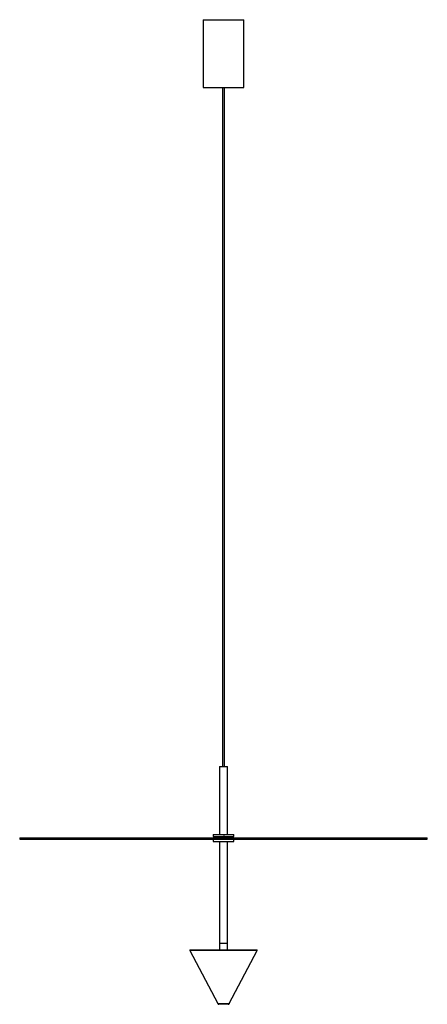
# Model space of a CAD drawing. Header units: millimetres. Extents: x -465 to 135, y -299 to 1151.
import ezdxf

# ---------------------------------------------------------------- set-up
doc = ezdxf.new("R2010")
doc.units = ezdxf.units.MM

msp = doc.modelspace()

# ---------------------------------------------------------------- linework, layer by layer
at = {"color": 7, "linetype": 'Continuous', "lineweight": 25}
for p, q in [((-194.5, 1151), (-194.5, 1051)), ((-194.5, 1151), (-134.5, 1151)), ((-134.5, 1051), (-134.5, 1151)), ((-194.5, 1051), (-134.5, 1051)), ((-166, 1051), (-166, 51)), ((-163, 51), (-163, 1051)), ((-170.5, 51), (-170.5, -49)), ((-170.5, 51), (-158.5, 51)), ((-158.5, -49), (-158.5, 51)), ((-464.5, -53.8), (-464.5, -55.8)), ((-464.5, -53.8), (135.5, -53.8)), ((-464.5, -55.8), (135.5, -55.8)), ((-179.5, -49), (-179.5, -52)), ((-179.5, -49), (-149.5, -49)), ((-179.5, -52), (-149.5, -52)), ((-179.5, -56), (-179.5, -59)), ((-179.5, -56), (-149.5, -56)), ((-170.5, -53.3), (-170.5, -53.5)), ((-170.5, -55.8), (-170.5, -56)), ((-169.7, -52.5), (-169.7, -52.8)), ((-159.3, -53.6), (-159.3, -53.2)), ((-159, -53.8), (-159.3, -53.6)), ((-158.5, -52.7), (-158.5, -52.5)), ((-158.5, -56), (-158.5, -55.8)), ((-149.5, -52), (-149.5, -49)), ((-149.5, -59), (-149.5, -56)), ((135.5, -55.8), (135.5, -53.8)), ((-179.5, -59), (-149.5, -59)), ((-170.5, -59), (-170.5, -209)), ((-158.5, -209), (-158.5, -59)), ((-170.5, -209), (-170.5, -219)), ((-170.5, -209), (-158.5, -209)), ((-170.5, -209), (-158.5, -209)), ((-158.5, -219), (-158.5, -209)), ((-214.1, -219.7), (-173.1, -297.9)), ((-213.7, -219), (-115.4, -219)), ((-156, -297.9), (-114.9, -219.7)), ((-157.7, -299), (-171.3, -299))]:
    msp.add_line(p, q, dxfattribs=at)
at = {"color": 8, "linetype": 'Continuous', "lineweight": 25}
for p, q in [((-114.9, -219.7), (-214.1, -219.7)), ((-173.1, -297.9), (-156, -297.9))]:
    msp.add_line(p, q, dxfattribs=at)
at = {"color": 7, "linetype": 'Continuous', "lineweight": 25}
for centre, radius, start, end in [((-213.7, -219.5), 0.5, 90, 207.6995), ((-115.4, -219.5), 0.5, 332.3005, 90), ((-171.3, -297), 2, 207.6995, 270), ((-157.7, -297), 2, 270, 332.3005)]:
    msp.add_arc(centre, radius, start, end, dxfattribs=at)
for points, knots in [([(-158.6, -52.7), (-158.6, -52.8), (-158.5, -52.8), (-159.1, -52.8), (-160.2, -52.9), (-161.8, -53), (-163.7, -53.1), (-165.7, -53.2), (-167.6, -53.2), (-169.1, -53.3), (-170.2, -53.4), (-170.7, -53.5), (-170.5, -53.5), (-170.5, -53.5)], [0, 0, 0, 0, 0.019623, 0.124643, 0.228547, 0.332444, 0.437467, 0.54043, 0.645677, 0.748957, 0.853524, 0.978418, 1, 1, 1, 1]), ([(-170.5, -52), (-170.4, -52.1), (-170.1, -52.2), (-169.8, -52.4), (-169.7, -52.5)], [0, 0, 0, 0, 0.500072, 1, 1, 1, 1]), ([(-158.6, -52.5), (-158.6, -52.6), (-158.5, -52.6), (-159.1, -52.7), (-160.2, -52.7), (-161.8, -52.8), (-163.7, -52.9), (-165.7, -53), (-167.6, -53), (-169.1, -53.1), (-170.3, -53.2), (-170.4, -53.3), (-170.5, -53.3)], [0, 0, 0, 0, 0.040965, 0.146011, 0.249941, 0.353864, 0.458913, 0.561902, 0.667175, 0.770482, 0.875074, 1, 1, 1, 1]), ([(-170.5, -53.5), (-170.4, -53.6), (-170.2, -53.7), (-170.1, -53.8), (-170, -53.8)], [0, 0, 0, 0, 0.864216, 1, 1, 1, 1]), ([(-169.6, -52.8), (-169.7, -52.9), (-170, -53), (-170.3, -53.2), (-170.4, -53.2)], [0, 0, 0, 0, 0.499987, 1, 1, 1, 1]), ([(-162.6, -52), (-162.9, -52), (-163.7, -52), (-165.2, -52.1), (-166.9, -52.2), (-168.3, -52.3), (-169.2, -52.3), (-169.7, -52.4), (-169.7, -52.4), (-169.7, -52.5)], [0, 0, 0, 0, 0.10045, 0.265222, 0.433279, 0.599564, 0.765818, 0.933888, 1, 1, 1, 1]), ([(-159.4, -52.1), (-159.4, -52.1), (-159.3, -52.1), (-159.7, -52.2), (-160.6, -52.2), (-161.9, -52.3), (-163.5, -52.4), (-165.2, -52.5), (-166.9, -52.6), (-168.3, -52.6), (-169.2, -52.7), (-169.4, -52.8), (-169.5, -52.8)], [0, 0, 0, 0, 0.021676, 0.134299, 0.246934, 0.358164, 0.471526, 0.582425, 0.695536, 0.807454, 0.919351, 1, 1, 1, 1]), ([(-159.4, -53.2), (-159.5, -53.2), (-159.6, -53.3), (-160.3, -53.4), (-161.6, -53.4), (-163.2, -53.5), (-164.9, -53.6), (-166.5, -53.7), (-167.7, -53.7), (-168.2, -53.8), (-168.3, -53.8)], [0, 0, 0, 0, 0.108302, 0.251253, 0.39139, 0.534639, 0.675219, 0.817533, 0.959877, 1, 1, 1, 1]), ([(-159.3, -53.6), (-159.4, -53.6), (-159.5, -53.7), (-160.2, -53.7), (-160.8, -53.8), (-161, -53.8)], [0, 0, 0, 0, 0.400234, 0.80554, 1, 1, 1, 1]), ([(-159.4, -53.2), (-159.2, -53.1), (-159, -53), (-158.7, -52.8), (-158.5, -52.7)], [0, 0, 0, 0, 0.4999282, 1, 1, 1, 1]), ([(-158.5, -52.5), (-158.7, -52.5), (-158.9, -52.3), (-159.2, -52.1), (-159.3, -52.1)], [0, 0, 0, 0, 0.509389, 1, 1, 1, 1])]:
    msp.add_open_spline(points, degree=3, knots=knots, dxfattribs=at)

doc.saveas('drawing.dxf')
